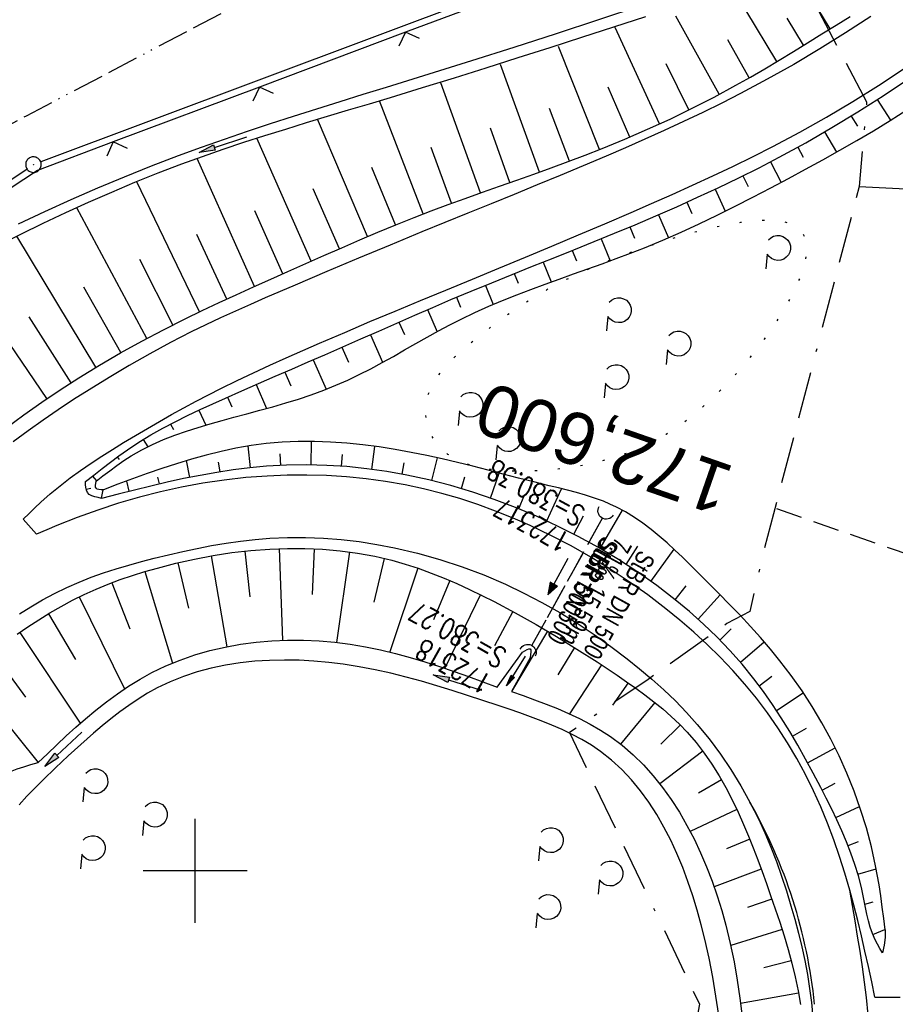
# Model space of a CAD drawing. Extents: x 508935 to 509681, y 453001 to 454023.
# Tile 24 of 36: x 509283 to 509367, y 453587 to 453682. Entities that reach past the tile are written whole.
import ezdxf
from ezdxf.enums import TextEntityAlignment as Align

# ---------------------------------------------------------------- set-up
doc = ezdxf.new("R2010")
doc.units = 0
doc.header["$LTSCALE"] = 10
doc.header["$MEASUREMENT"] = 0
for name, pattern in [('ACAD_ISO13W100', [36, 12, -3, 12, -3, 0, -3, 0, -3]), ('ACAD_ISO16W100', [73, 15, -6.5, 15, -6.5, 15, -7, 1, -7]), ('AUSGEZOGEN', [0]), ('LT00', [0]), ('LT07', [0.22, 0.02, -0.2]), ('LT12', [0.4, 0.3, -0.1]), ('LT17', [0.15, 0.1, -0.05]), ('STRICHLINIE2', [0.375, 0.25, -0.125])]:
    doc.linetypes.add(name, pattern=pattern)
doc.layers.get('0').update_dxf_attribs({"linetype": 'LT00'})
for name, color, linetype in [('--EK_FBR', 1, 'LT00'), ('--EK_Halt-Pfeil', 4, 'LT00'), ('--EK_Haltung', 7, 'STRICHLINIE2'), ('--EK_Haltung-Text', 140, 'LT00'), ('--EK_Schacht-Text', 5, 'LT00'), ('--EK_ST-93-1', 30, 'LT17'), ('--EL_DFK_AB_L', 21, 'LT00'), ('--EL_DFK_AB_P', 7, 'LT00'), ('--EL_Halt-Pfeil', 4, 'LT00'), ('--EL_Haltung', 182, 'STRICHLINIE2'), ('--EL_Haltung-Text', 182, 'LT00'), ('BAB-KABEL', 220, 'ACAD_ISO16W100'), ('DFK_AB_L', 21, 'LT00'), ('DFK_AB_P', 7, 'LT00'), ('DL', 182, 'LT12'), ('DL_PFEIL', 201, 'LT00'), ('DL_TEXT', 182, 'LT00'), ('GASLTG', 250, 'ACAD_ISO13W100'), ('GEHOELZ_SYMB', 252, 'Continuous'), ('PFEIL', 140, 'AUSGEZOGEN'), ('V118_AFBR_BAB', 250, 'LT00'), ('V118_BOESCH', 250, 'LT00'), ('V118_BOSCHUNG', 250, 'LT00'), ('V118_GEHOELZ', 250, 'LT07'), ('V118_GRABEN', 250, 'LT00'), ('V118_LD_MARK', 250, 'LT00'), ('V118_RASTER', 250, 'LT00'), ('V118_UK_DURCH', 182, 'LT00'), ('V118_ZAUN', 40, 'LT00')]:
    doc.layers.add(name, color=color, linetype=linetype)
doc.styles.add('Beschrift', font='ARIAL.TTF')
doc.styles.add('Haltungsbeschriftung', font='ARIAL.TTF', dxfattribs={"width": 0.75})
doc.styles.add('schachtbeschriftung', font='romans.shx', dxfattribs={"width": 0.75, "height": 2})

# ---------------------------------------------------------------- blocks, each defined once
blk = doc.blocks.new('SYMB0003')
at = {"color": 0, "linetype": 'ByBlock'}
for p, q in [((-0.015712, 0), (0.010166, 0.012015)), ((0, -0.021257), (-0.015712, 0)), ((0.010166, 0.012015), (0, -0.021257))]:
    blk.add_line(p, q, dxfattribs=at)
for points in [[(-0.031395, 0.499013), (-0.093691, 0.491144), (-0.154509, 0.475528), (-0.21289, 0.452414), (-0.267913, 0.422164), (-0.318712, 0.385257), (-0.364484, 0.342274), (-0.404509, 0.293893), (-0.438154, 0.240877), (-0.464888, 0.184062), (-0.484292, 0.124345), (-0.496058, 0.062667), (-0.5, 0)], [(-0.5, 0), (-0.496058, -0.062667), (-0.484292, -0.124345), (-0.464888, -0.184062), (-0.438154, -0.240877), (-0.404509, -0.293893), (-0.364485, -0.342274), (-0.318712, -0.385257), (-0.267914, -0.422164), (-0.21289, -0.452414), (-0.154509, -0.475529), (-0.093691, -0.491144), (-0.031395, -0.499014), (0.031395, -0.499014)], [(0.5, 0), (0.496057, 0.062667), (0.484292, 0.124345), (0.464888, 0.184062), (0.438153, 0.240877), (0.404509, 0.293893), (0.364484, 0.342274), (0.318712, 0.385257), (0.267913, 0.422164), (0.21289, 0.452414), (0.154509, 0.475528), (0.093691, 0.491144), (0.031395, 0.499013), (-0.031395, 0.499013)], [(0.031395, -0.499014), (0.093691, -0.491144), (0.154509, -0.475529), (0.21289, -0.452414), (0.267914, -0.422164), (0.318712, -0.385257), (0.364485, -0.342274), (0.404509, -0.293893), (0.438154, -0.240877), (0.464889, -0.184062), (0.484292, -0.124345), (0.496058, -0.062667), (0.5, 0)]]:
    blk.add_lwpolyline(points, dxfattribs=at)
blk = doc.blocks.new('Pfreil3')
at = {"layer": 'PFEIL'}
blk.add_hatch(color=256, dxfattribs=at).paths.add_polyline_path([(-1.549, 0.273), (-1.549, -0.273), (0, 0)])
for p, q in [((-1.549, 0), (-4.831, 0)), ((-1.549, -0.273), (-1.549, 0.273)), ((-1.549, 0.273), (0, 0)), ((0, 0), (-1.549, -0.273))]:
    blk.add_line(p, q, dxfattribs=at)
blk = doc.blocks.new('GEHOELZ_SYMB')
at = {"layer": 'GEHOELZ_SYMB'}
blk.add_line((0, 0), (1.4, 0), dxfattribs=at)
blk.add_lwpolyline([(-1.388, 0.017), (-1.612, 0.221), (-1.778, 0.474), (-1.876, 0.761), (-1.898, 1.063), (-1.844, 1.361), (-1.718, 1.636), (-1.526, 1.87), (-1.282, 2.05), (-1, 2.162), (-0.7, 2.2), (-0.4, 2.162), (-0.118, 2.05), (0.126, 1.87), (0.318, 1.636), (0.444, 1.361), (0.498, 1.063), (0.476, 0.761), (0.378, 0.474), (0.212, 0.221), (-0.012, 0.017)], dxfattribs=at)
blk = doc.blocks.new('SYMB1107')
at = {"color": 0, "linetype": 'ByBlock'}
for points in [[(-0.2, 0), (-0.196157, 0.039018), (-0.184776, 0.076537), (-0.166294, 0.111114), (-0.141421, 0.141421), (-0.111114, 0.166294), (-0.076537, 0.184776), (-0.039018, 0.196157), (0, 0.2)], [(0, 0.2), (0.039018, 0.196157), (0.076537, 0.184776), (0.111114, 0.166294), (0.141421, 0.141421), (0.166294, 0.111114), (0.184776, 0.076537), (0.196157, 0.039018), (0.2, 0)]]:
    blk.add_lwpolyline(points, dxfattribs=at)
blk = doc.blocks.new('SYMB0024')
at = {"color": 0, "linetype": 'ByBlock'}
for p, q in [((-0.5, 0.5), (0, 0)), ((0, 0), (0.5, 0.5))]:
    blk.add_line(p, q, dxfattribs=at)
blk = doc.blocks.new('SYMB0070')
at = {"color": 0, "linetype": 'ByBlock'}
for p, q in [((-0.5, 0), (0.2, 0)), ((0.5, 0), (0.2, 0.1)), ((0.2, 0.1), (0.2, 0)), ((0.468, 0), (0.21, 0.086)), ((0.21, 0.086), (0.21, -0.086)), ((0.21, -0.086), (0.468, 0)), ((0.22, -0.072), (0.437, 0)), ((0.23, -0.058), (0.405, 0)), ((0.24, -0.045), (0.374, 0)), ((0.342, 0), (0.25, 0.031)), ((0.25, 0.031), (0.25, -0.031)), ((0.25, -0.031), (0.342, 0)), ((0.26, -0.017), (0.31, 0)), ((0.27, -0.003), (0.279, 0))]:
    blk.add_line(p, q, dxfattribs=at)
for points in [[(0.2, 0), (0.2, -0.1), (0.5, 0)], [(0.437, 0), (0.22, 0.072), (0.22, -0.072)], [(0.405, 0), (0.23, 0.058), (0.23, -0.058)], [(0.374, 0), (0.24, 0.045), (0.24, -0.045)], [(0.31, 0), (0.26, 0.017), (0.26, -0.017)], [(0.279, 0), (0.27, 0.003), (0.27, -0.003)]]:
    blk.add_lwpolyline(points, dxfattribs=at)

msp = doc.modelspace()

# ---------------------------------------------------------------- linework, layer by layer
at = {"layer": '--EK_FBR', "color": 2}
msp.add_line((509284.749, 453632.376), (509283.465, 453633.814), dxfattribs=at)
at = {"layer": '--EK_FBR'}
msp.add_line((509365.373, 453587.849), (509367.782, 453587.853), dxfattribs=at)
at = {"layer": '--EK_FBR', "color": 2}
for points in [[(509364.972, 453682.17), (509362.534, 453680.576), (509360.062, 453679.036), (509357.556, 453677.551), (509355.018, 453676.122), (509352.449, 453674.751), (509350.633, 453673.825), (509348.804, 453672.926), (509346.963, 453672.05), (509345.112, 453671.195), (509343.253, 453670.358), (509341.386, 453669.537), (509339.514, 453668.73), (509337.309, 453667.795), (509335.099, 453666.872), (509332.886, 453665.959), (509330.669, 453665.052), (509328.452, 453664.15), (509326.234, 453663.248), (509324.017, 453662.345), (509321.801, 453661.438), (509318.752, 453660.177), (509315.707, 453658.905), (509312.665, 453657.623), (509309.626, 453656.334), (509308.184, 453655.719), (509306.744, 453655.1), (509305.307, 453654.473), (509303.875, 453653.835), (509302.45, 453653.184), (509301.033, 453652.516), (509299.626, 453651.828), (509297.618, 453650.798), (509295.632, 453649.724), (509293.668, 453648.609), (509291.725, 453647.456), (509289.803, 453646.268), (509288.312, 453645.315), (509286.834, 453644.341), (509285.373, 453643.343), (509283.931, 453642.319), (509282.51, 453641.267)], [(509283.465, 453633.814), (509284.022, 453634.366), (509284.583, 453634.914), (509285.153, 453635.451), (509286.069, 453636.262), (509287.015, 453637.039), (509287.987, 453637.785), (509288.981, 453638.504), (509289.993, 453639.199), (509291.021, 453639.874), (509292.06, 453640.533), (509293.107, 453641.178), (509295.412, 453642.552), (509297.739, 453643.878), (509300.09, 453645.154), (509302.468, 453646.378), (509304.029, 453647.146), (509305.599, 453647.895), (509307.179, 453648.627), (509308.766, 453649.344), (509310.358, 453650.048), (509311.955, 453650.744), (509314.38, 453651.785), (509316.81, 453652.814), (509319.244, 453653.832), (509321.68, 453654.844), (509324.118, 453655.853), (509326.666, 453656.906), (509329.214, 453657.961), (509331.761, 453659.018), (509334.305, 453660.081), (509336.848, 453661.15), (509339.386, 453662.228), (509341.921, 453663.316), (509343.893, 453664.173), (509345.861, 453665.041), (509347.821, 453665.924), (509349.774, 453666.824), (509351.716, 453667.746), (509353.646, 453668.692), (509355.562, 453669.667), (509358.15, 453671.047), (509360.707, 453672.484), (509363.23, 453673.98), (509365.719, 453675.532), (509368.172, 453677.14)], [(509362.944, 453598.149), (509362.47, 453599.775), (509361.959, 453601.39), (509361.408, 453602.991), (509360.812, 453604.576), (509360.168, 453606.143), (509359.472, 453607.687), (509358.696, 453609.254), (509357.862, 453610.792), (509356.971, 453612.298), (509356.024, 453613.77), (509355.023, 453615.205), (509353.968, 453616.601), (509352.862, 453617.954), (509351.701, 453619.268), (509350.493, 453620.537), (509349.241, 453621.764), (509347.949, 453622.95), (509346.621, 453624.096), (509345.26, 453625.204), (509343.521, 453626.534), (509341.738, 453627.804), (509339.914, 453629.013), (509338.049, 453630.159), (509336.146, 453631.24), (509334.205, 453632.253), (509332.23, 453633.198), (509330.567, 453633.927), (509328.883, 453634.604), (509327.178, 453635.228), (509325.455, 453635.795), (509323.714, 453636.302), (509321.957, 453636.748), (509320.185, 453637.129), (509318.314, 453637.457), (509316.431, 453637.713), (509314.539, 453637.898), (509312.64, 453638.015), (509310.738, 453638.065), (509308.834, 453638.049), (509306.933, 453637.97), (509304.858, 453637.812), (509302.792, 453637.581), (509300.735, 453637.278), (509298.691, 453636.904), (509296.662, 453636.459), (509294.649, 453635.945), (509292.631, 453635.356), (509290.633, 453634.7), (509288.657, 453633.983), (509286.704, 453633.207), (509285.725, 453632.795), (509284.749, 453632.376)], [(509283.093, 453624.71), (509284.204, 453625.398), (509285.333, 453626.054), (509286.479, 453626.672), (509287.645, 453627.248), (509288.832, 453627.777), (509290.004, 453628.243), (509291.194, 453628.665), (509292.398, 453629.052), (509293.614, 453629.408), (509294.838, 453629.741), (509296.068, 453630.056), (509297.442, 453630.392), (509298.819, 453630.71), (509300.2, 453631.005), (509301.585, 453631.273), (509302.974, 453631.51), (509304.367, 453631.71), (509305.764, 453631.869), (509307.166, 453631.984), (509308.884, 453632.058), (509310.606, 453632.06), (509312.33, 453631.993), (509314.051, 453631.858), (509315.766, 453631.658), (509317.474, 453631.395), (509319.171, 453631.071), (509321.364, 453630.56), (509323.53, 453629.951), (509325.666, 453629.248), (509327.768, 453628.452), (509329.833, 453627.565), (509331.605, 453626.719), (509333.345, 453625.808), (509335.052, 453624.837), (509336.726, 453623.806), (509338.366, 453622.721), (509339.971, 453621.582), (509341.539, 453620.394), (509342.743, 453619.428), (509343.919, 453618.431), (509345.065, 453617.401), (509346.176, 453616.335), (509347.248, 453615.23), (509348.276, 453614.085), (509349.423, 453612.688), (509350.505, 453611.237), (509351.52, 453609.737), (509352.468, 453608.193), (509353.349, 453606.611)]]:
    msp.add_lwpolyline(points, dxfattribs=at)
at = {"layer": '--EK_FBR'}
for points in [[(509353.349, 453606.611), (509354.161, 453604.994), (509354.778, 453603.642), (509355.352, 453602.272), (509355.887, 453600.887), (509356.385, 453599.487), (509356.851, 453598.075), (509357.288, 453596.652), (509357.665, 453595.341), (509358.016, 453594.023), (509358.339, 453592.698), (509358.628, 453591.366), (509358.88, 453590.029), (509359.092, 453588.687), (509359.259, 453587.339), (509359.385, 453585.904)], [(509365.373, 453587.849), (509365.056, 453589.328), (509364.735, 453590.805), (509364.407, 453592.281), (509364.068, 453593.755), (509363.713, 453595.224), (509363.34, 453596.689), (509362.944, 453598.149)]]:
    msp.add_lwpolyline(points, dxfattribs=at)
at = {"layer": '--EK_Haltung'}
msp.add_line((509339.167, 453633.962), (509332.35, 453621.635), dxfattribs=at)
at = {"layer": '--EK_ST-93-1', "ltscale": 2.5}
msp.add_line((509393.726, 453621.653), (509355.938, 453634.801), dxfattribs=at)
at = {"layer": '--EL_DFK_AB_L'}
for p, q in [((509354.978, 453694.366), (509285.153, 453668.173)), ((509283.83, 453667.488), (509261.11, 453652.031))]:
    msp.add_line(p, q, dxfattribs=at)
at = {"layer": '--EL_Haltung'}
msp.add_line((509339.167, 453633.962), (509332.35, 453621.635), dxfattribs=at)
at = {"layer": 'BAB-KABEL', "ltscale": 0.03, "flags": 128}
for points in [[(509470.498, 453944.783), (509458.213, 453903.635), (509438.346, 453830.974), (509425.006, 453786.032), (509416.388, 453764.895), (509399.934, 453736.191), (509391.242, 453726.852), (509356.85, 453688.506), (509364.571, 453673.951), (509363.843, 453665.801), (509354.502, 453630.094), (509353.324, 453624.95), (509351.14, 453623.785), (509343.564, 453618.4), (509335.99, 453613.306), (509348.501, 453587.189), (509341.218, 453550.179), (509337.425, 453531.646), (509314.683, 453503.08), (509303.742, 453489.799), (509300.964, 453447.524), (509302.847, 453431.611), (509291.049, 453400.172), (509282.588, 453378.578), (509275.729, 453361.066), (509266.257, 453337.014), (509263.488, 453328.718), (509250.644, 453294.879), (509245.885, 453283.23), (509235.169, 453259.782), (509212.847, 453210.093), (509199.317, 453179.062), (509194.545, 453166.613), (509176.335, 453125.194), (509165.056, 453100.23), (509153.731, 453075.477)], [(509363.843, 453665.801), (509385.834, 453664.744), (509392.296, 453662.593), (509390.774, 453658.054)]]:
    msp.add_lwpolyline(points, dxfattribs=at)
at = {"layer": 'DFK_AB_L'}
for p, q in [((509354.978, 453694.366), (509285.153, 453668.173)), ((509283.83, 453667.488), (509261.11, 453652.031))]:
    msp.add_line(p, q, dxfattribs=at)
at = {"layer": 'DL'}
msp.add_line((509339.167, 453633.962), (509332.35, 453621.635), dxfattribs=at)
at = {"layer": 'GASLTG', "ltscale": 0.025, "flags": 128}
msp.add_lwpolyline([(509459.381, 453949.112), (509450.196, 453919.851), (509421.354, 453829.736), (509387.428, 453752.089), (509387.146, 453749.694), (509386.64, 453747.986), (509386.112, 453746.637), (509385.69, 453745.92), (509384.192, 453743.857), (509374.905, 453735.128), (509347.994, 453710.57), (509336.988, 453701.015), (509323.699, 453693.585), (509283.734, 453672.575), (509252.459, 453655.66), (509248.049, 453653.587), (509245.293, 453652.332), (509242.734, 453646.853), (509241.025, 453642.694), (509234.184, 453624.446), (509228.881, 453610.741), (509200.148, 453529.409), (509193.921, 453514.6), (509160.389, 453424.952), (509155.129, 453408.751), (509155.364, 453404.525), (509170.116, 453341.463), (509176.159, 453307.482), (509192.318, 453255.421), (509195.121, 453180.839), (509226.667, 453135.573), (509237.824, 453121.89), (509240.237, 453119.271), (509241.217, 453115.745), (509239.948, 453112.701), (509210.115, 453054.132), (509209.855, 453053.623)], dxfattribs=at)
at = {"layer": 'V118_AFBR_BAB', "color": 2}
msp.add_line((509284.749, 453632.376), (509283.465, 453633.814), dxfattribs=at)
at = {"layer": 'V118_AFBR_BAB'}
msp.add_line((509365.373, 453587.849), (509367.782, 453587.853), dxfattribs=at)
at = {"layer": 'V118_AFBR_BAB', "color": 0}
for points in [[(509364.972, 453682.17), (509362.534, 453680.576), (509360.062, 453679.036), (509357.556, 453677.551), (509355.018, 453676.122), (509352.449, 453674.751), (509350.633, 453673.825), (509348.804, 453672.926), (509346.963, 453672.05), (509345.112, 453671.195), (509343.253, 453670.358), (509341.386, 453669.537), (509339.514, 453668.73), (509337.309, 453667.795), (509335.099, 453666.872), (509332.886, 453665.959), (509330.669, 453665.052), (509328.452, 453664.15), (509326.234, 453663.248), (509324.017, 453662.345), (509321.801, 453661.438), (509318.752, 453660.177), (509315.707, 453658.905), (509312.665, 453657.623), (509309.626, 453656.334), (509308.184, 453655.719), (509306.744, 453655.1), (509305.307, 453654.473), (509303.875, 453653.835), (509302.45, 453653.184), (509301.033, 453652.516), (509299.626, 453651.828), (509297.618, 453650.798), (509295.632, 453649.724), (509293.668, 453648.609), (509291.725, 453647.456), (509289.803, 453646.268), (509288.312, 453645.315), (509286.834, 453644.341), (509285.373, 453643.343), (509283.931, 453642.319), (509282.51, 453641.267)], [(509283.465, 453633.814), (509284.022, 453634.366), (509284.583, 453634.914), (509285.153, 453635.451), (509286.069, 453636.262), (509287.015, 453637.039), (509287.987, 453637.785), (509288.981, 453638.504), (509289.993, 453639.199), (509291.021, 453639.874), (509292.06, 453640.533), (509293.107, 453641.178), (509295.412, 453642.552), (509297.739, 453643.878), (509300.09, 453645.154), (509302.468, 453646.378), (509304.029, 453647.146), (509305.599, 453647.895), (509307.179, 453648.627), (509308.766, 453649.344), (509310.358, 453650.048), (509311.955, 453650.744), (509314.38, 453651.785), (509316.81, 453652.814), (509319.244, 453653.832), (509321.68, 453654.844), (509324.118, 453655.853), (509326.666, 453656.906), (509329.214, 453657.961), (509331.761, 453659.018), (509334.305, 453660.081), (509336.848, 453661.15), (509339.386, 453662.228), (509341.921, 453663.316), (509343.893, 453664.173), (509345.861, 453665.041), (509347.821, 453665.924), (509349.774, 453666.824), (509351.716, 453667.746), (509353.646, 453668.692), (509355.562, 453669.667), (509358.15, 453671.047), (509360.707, 453672.484), (509363.23, 453673.98), (509365.719, 453675.532), (509368.172, 453677.14)], [(509362.944, 453598.149), (509362.47, 453599.775), (509361.959, 453601.39), (509361.408, 453602.991), (509360.812, 453604.576), (509360.168, 453606.143), (509359.472, 453607.687), (509358.696, 453609.254), (509357.862, 453610.792), (509356.971, 453612.298), (509356.024, 453613.77), (509355.023, 453615.205), (509353.968, 453616.601), (509352.862, 453617.954), (509351.701, 453619.268), (509350.493, 453620.537), (509349.241, 453621.764), (509347.949, 453622.95), (509346.621, 453624.096), (509345.26, 453625.204), (509343.521, 453626.534), (509341.738, 453627.804), (509339.914, 453629.013), (509338.049, 453630.159), (509336.146, 453631.24), (509334.205, 453632.253), (509332.23, 453633.198), (509330.567, 453633.927), (509328.883, 453634.604), (509327.178, 453635.228), (509325.455, 453635.795), (509323.714, 453636.302), (509321.957, 453636.748), (509320.185, 453637.129), (509318.314, 453637.457), (509316.431, 453637.713), (509314.539, 453637.898), (509312.64, 453638.015), (509310.738, 453638.065), (509308.834, 453638.049), (509306.933, 453637.97), (509304.858, 453637.812), (509302.792, 453637.581), (509300.735, 453637.278), (509298.691, 453636.904), (509296.662, 453636.459), (509294.649, 453635.945), (509292.631, 453635.356), (509290.633, 453634.7), (509288.657, 453633.983), (509286.704, 453633.207), (509285.725, 453632.795), (509284.749, 453632.376)], [(509283.093, 453624.71), (509284.204, 453625.398), (509285.333, 453626.054), (509286.479, 453626.672), (509287.645, 453627.248), (509288.832, 453627.777), (509290.004, 453628.243), (509291.194, 453628.665), (509292.398, 453629.052), (509293.614, 453629.408), (509294.838, 453629.741), (509296.068, 453630.056), (509297.442, 453630.392), (509298.819, 453630.71), (509300.2, 453631.005), (509301.585, 453631.273), (509302.974, 453631.51), (509304.367, 453631.71), (509305.764, 453631.869), (509307.166, 453631.984), (509308.884, 453632.058), (509310.606, 453632.06), (509312.33, 453631.993), (509314.051, 453631.858), (509315.766, 453631.658), (509317.474, 453631.395), (509319.171, 453631.071), (509321.364, 453630.56), (509323.53, 453629.951), (509325.666, 453629.248), (509327.768, 453628.452), (509329.833, 453627.565), (509331.605, 453626.719), (509333.345, 453625.808), (509335.052, 453624.837), (509336.726, 453623.806), (509338.366, 453622.721), (509339.971, 453621.582), (509341.539, 453620.394), (509342.743, 453619.428), (509343.919, 453618.431), (509345.065, 453617.401), (509346.176, 453616.335), (509347.248, 453615.23), (509348.276, 453614.085), (509349.423, 453612.688), (509350.505, 453611.237), (509351.52, 453609.737), (509352.468, 453608.193), (509353.349, 453606.611)]]:
    msp.add_lwpolyline(points, dxfattribs=at)
at = {"layer": 'V118_AFBR_BAB'}
for points in [[(509353.349, 453606.611), (509354.161, 453604.994), (509354.778, 453603.642), (509355.352, 453602.272), (509355.887, 453600.887), (509356.385, 453599.487), (509356.851, 453598.075), (509357.288, 453596.652), (509357.665, 453595.341), (509358.016, 453594.023), (509358.339, 453592.698), (509358.628, 453591.366), (509358.88, 453590.029), (509359.092, 453588.687), (509359.259, 453587.339), (509359.385, 453585.904)], [(509365.373, 453587.849), (509365.056, 453589.328), (509364.735, 453590.805), (509364.407, 453592.281), (509364.068, 453593.755), (509363.713, 453595.224), (509363.34, 453596.689), (509362.944, 453598.149)]]:
    msp.add_lwpolyline(points, dxfattribs=at)
at = {"layer": 'V118_BOESCH'}
for points in [[(509281.798, 453642.577), (509283.508, 453643.847), (509285.249, 453645.076), (509287.017, 453646.265), (509288.811, 453647.416), (509290.806, 453648.635), (509292.827, 453649.811), (509294.872, 453650.943), (509296.939, 453652.035), (509299.026, 453653.086), (509300.659, 453653.876), (509302.3, 453654.647), (509303.949, 453655.403), (509305.603, 453656.148), (509307.26, 453656.888), (509308.918, 453657.625), (509310.641, 453658.392), (509312.365, 453659.158), (509314.09, 453659.919), (509315.82, 453660.67), (509317.554, 453661.408), (509319.296, 453662.129), (509321.045, 453662.829), (509322.679, 453663.458), (509324.319, 453664.07), (509325.965, 453664.668), (509327.615, 453665.257), (509329.267, 453665.84), (509330.919, 453666.423), (509332.57, 453667.008), (509334.22, 453667.601), (509335.865, 453668.205), (509337.504, 453668.824), (509339.137, 453669.463), (509341.332, 453670.364), (509343.51, 453671.309), (509345.667, 453672.298), (509347.802, 453673.332), (509349.912, 453674.412), (509351.995, 453675.538), (509353.391, 453676.327), (509354.776, 453677.134), (509356.153, 453677.956), (509357.524, 453678.789), (509358.892, 453679.63), (509360.259, 453680.475), (509361.627, 453681.32), (509362.999, 453682.163)], [(509289.463, 453637.43), (509290.253, 453638.065), (509291.047, 453638.695), (509291.847, 453639.314), (509292.658, 453639.917), (509293.483, 453640.5), (509294.594, 453641.229), (509295.732, 453641.918), (509296.892, 453642.571), (509298.072, 453643.193), (509299.267, 453643.789), (509300.473, 453644.364), (509301.688, 453644.923), (509302.908, 453645.47), (509304.501, 453646.174), (509306.095, 453646.869), (509307.689, 453647.559), (509309.284, 453648.246), (509310.877, 453648.934), (509312.469, 453649.626), (509314.199, 453650.384), (509315.927, 453651.147), (509317.655, 453651.912), (509319.385, 453652.676), (509321.116, 453653.435), (509322.85, 453654.186), (509324.589, 453654.928), (509326.549, 453655.747), (509328.514, 453656.553), (509330.483, 453657.349), (509332.454, 453658.14), (509334.427, 453658.928), (509336.398, 453659.718), (509338.368, 453660.514), (509340.335, 453661.318), (509342.296, 453662.134), (509344.309, 453662.991), (509346.315, 453663.868), (509348.31, 453664.767), (509350.294, 453665.69), (509352.265, 453666.639), (509354.222, 453667.617), (509356.163, 453668.627), (509358.714, 453670.019), (509361.233, 453671.47), (509363.718, 453672.977), (509366.17, 453674.538), (509368.586, 453676.154)], [(509290.473, 453637.466), (509291.133, 453637.978), (509291.796, 453638.483), (509292.467, 453638.975), (509293.148, 453639.448), (509293.844, 453639.895), (509294.855, 453640.474), (509295.898, 453640.997), (509296.967, 453641.468), (509298.06, 453641.896), (509299.172, 453642.287), (509300.299, 453642.647), (509301.437, 453642.984), (509302.581, 453643.304), (509303.727, 453643.614), (509304.982, 453643.95), (509306.233, 453644.287), (509307.478, 453644.633), (509308.714, 453644.993), (509309.941, 453645.373), (509311.156, 453645.779), (509312.357, 453646.217), (509313.542, 453646.694), (509314.668, 453647.193), (509315.78, 453647.728), (509316.881, 453648.291), (509317.972, 453648.876), (509319.058, 453649.477), (509320.141, 453650.088), (509321.222, 453650.702), (509322.306, 453651.313), (509323.393, 453651.915), (509324.488, 453652.501), (509325.593, 453653.065), (509326.904, 453653.693), (509328.23, 453654.287), (509329.569, 453654.851), (509330.918, 453655.391), (509332.277, 453655.911), (509333.642, 453656.415), (509335.011, 453656.91), (509336.383, 453657.398), (509337.756, 453657.886), (509339.127, 453658.377), (509340.494, 453658.877), (509341.855, 453659.391), (509343.209, 453659.922), (509344.981, 453660.657), (509346.738, 453661.427), (509348.481, 453662.229), (509350.211, 453663.059), (509351.931, 453663.913), (509353.642, 453664.787), (509355.346, 453665.676), (509357.044, 453666.578), (509358.701, 453667.469), (509360.351, 453668.371), (509361.992, 453669.287), (509363.623, 453670.221), (509365.239, 453671.177), (509366.84, 453672.157), (509368.421, 453673.165)], [(509366.337, 453594.339), (509366.211, 453595.422), (509366.078, 453596.505), (509365.933, 453597.586), (509365.77, 453598.664), (509365.435, 453600.498), (509365.028, 453602.32), (509364.548, 453604.124), (509363.996, 453605.909), (509363.372, 453607.671), (509362.675, 453609.407), (509361.935, 453611.053), (509361.131, 453612.668), (509360.264, 453614.251), (509359.338, 453615.799), (509358.356, 453617.31), (509357.32, 453618.78), (509356.232, 453620.208), (509355.315, 453621.333), (509354.37, 453622.434), (509353.399, 453623.512), (509352.408, 453624.574), (509351.398, 453625.624), (509350.373, 453626.664), (509349.338, 453627.7), (509348.295, 453628.736), (509347.577, 453629.447), (509346.854, 453630.153), (509346.123, 453630.851), (509345.38, 453631.533), (509344.623, 453632.193), (509343.848, 453632.827), (509343.053, 453633.429), (509342.234, 453633.992), (509341.387, 453634.511), (509340.511, 453634.981), (509339.888, 453635.273), (509339.252, 453635.54), (509338.405, 453635.852), (509337.546, 453636.128), (509336.678, 453636.377), (509335.803, 453636.605), (509334.925, 453636.822), (509334.046, 453637.036), (509332.572, 453637.402), (509331.101, 453637.776), (509329.633, 453638.154), (509328.166, 453638.531), (509326.696, 453638.902), (509325.224, 453639.263), (509323.746, 453639.609), (509322.262, 453639.935), (509320.768, 453640.237), (509319.231, 453640.516), (509317.684, 453640.76), (509316.132, 453640.965), (509314.576, 453641.126), (509313.019, 453641.237), (509311.463, 453641.294), (509309.911, 453641.293), (509308.365, 453641.228), (509306.828, 453641.095), (509305.372, 453640.902), (509303.926, 453640.649), (509302.488, 453640.341), (509301.057, 453639.985), (509299.633, 453639.587), (509298.214, 453639.153), (509296.8, 453638.689), (509295.39, 453638.2), (509293.982, 453637.693), (509292.577, 453637.175), (509291.172, 453636.65)], [(509366.082, 453592.12), (509365.838, 453592.535), (509365.603, 453592.953), (509365.387, 453593.378), (509365.135, 453593.97), (509364.924, 453594.578), (509364.747, 453595.199), (509364.595, 453595.831), (509364.459, 453596.469), (509364.331, 453597.111), (509364.203, 453597.754), (509364.065, 453598.393), (509363.78, 453599.517), (509363.445, 453600.623), (509363.064, 453601.713), (509362.645, 453602.788), (509362.192, 453603.851), (509361.711, 453604.904), (509361.208, 453605.948), (509360.687, 453606.984), (509360.155, 453608.016), (509359.436, 453609.382), (509358.702, 453610.739), (509357.949, 453612.083), (509357.171, 453613.411), (509356.365, 453614.718), (509355.525, 453616.001), (509354.647, 453617.257), (509353.726, 453618.482), (509352.596, 453619.865), (509351.407, 453621.201), (509350.164, 453622.489), (509348.87, 453623.731), (509347.531, 453624.926), (509346.151, 453626.073), (509344.385, 453627.433), (509342.568, 453628.722), (509340.702, 453629.938), (509338.791, 453631.083), (509336.84, 453632.156), (509334.851, 453633.16), (509332.829, 453634.093), (509330.812, 453634.942), (509328.767, 453635.721), (509326.697, 453636.425), (509324.601, 453637.053), (509322.483, 453637.601), (509320.343, 453638.065), (509318.436, 453638.403), (509316.517, 453638.671), (509314.59, 453638.869), (509312.658, 453638.993), (509310.724, 453639.042), (509308.793, 453639.015), (509306.868, 453638.91), (509305.262, 453638.761), (509303.662, 453638.562), (509302.068, 453638.318), (509300.478, 453638.034), (509298.893, 453637.717), (509297.311, 453637.372), (509295.732, 453637.004), (509294.155, 453636.619), (509292.579, 453636.223), (509291.004, 453635.822)], [(509291.004, 453635.822), (509290.668, 453635.887), (509290.347, 453635.964), (509290.058, 453636.067), (509289.816, 453636.206), (509289.637, 453636.396), (509289.54, 453636.612), (509289.488, 453636.864), (509289.468, 453637.141), (509289.463, 453637.43)], [(509291.172, 453636.65), (509290.953, 453636.649), (509290.751, 453636.662), (509290.583, 453636.703), (509290.467, 453636.786), (509290.415, 453636.912), (509290.409, 453637.076), (509290.433, 453637.265), (509290.473, 453637.466)], [(509282.883, 453622.756), (509283.923, 453623.457), (509284.975, 453624.139), (509286.039, 453624.797), (509287.119, 453625.426), (509288.216, 453626.021), (509289.332, 453626.578), (509290.468, 453627.092), (509291.623, 453627.565), (509292.794, 453628.002), (509293.979, 453628.404), (509295.175, 453628.776), (509296.379, 453629.12), (509298.15, 453629.578), (509299.934, 453629.979), (509301.728, 453630.321), (509303.534, 453630.6), (509305.349, 453630.81), (509307.173, 453630.949), (509308.865, 453631.01), (509310.559, 453631.004), (509312.252, 453630.928), (509313.938, 453630.779), (509315.614, 453630.554), (509317.275, 453630.25), (509318.917, 453629.865), (509320.193, 453629.503), (509321.455, 453629.094), (509322.702, 453628.642), (509323.937, 453628.151), (509325.159, 453627.626), (509326.368, 453627.071), (509327.566, 453626.492), (509328.753, 453625.893), (509330.783, 453624.817), (509332.784, 453623.697), (509334.76, 453622.533), (509336.714, 453621.33), (509338.649, 453620.087), (509340.569, 453618.809), (509341.472, 453618.191), (509342.368, 453617.562), (509343.252, 453616.917), (509344.119, 453616.253), (509344.964, 453615.566), (509345.782, 453614.852), (509346.569, 453614.107), (509347.319, 453613.328), (509348.164, 453612.348), (509348.953, 453611.32), (509349.691, 453610.249), (509350.382, 453609.141), (509351.028, 453608.003), (509351.634, 453606.84), (509352.203, 453605.659), (509352.739, 453604.465), (509353.214, 453603.341), (509353.667, 453602.211), (509354.101, 453601.077), (509354.521, 453599.937), (509354.93, 453598.793), (509355.332, 453597.645), (509355.777, 453596.354), (509356.21, 453595.058), (509356.626, 453593.756), (509357.018, 453592.447), (509357.377, 453591.131), (509357.698, 453589.808), (509357.973, 453588.476), (509358.196, 453587.137)], [(509366.337, 453594.339), (509366.353, 453593.59), (509366.267, 453592.846), (509366.082, 453592.12)]]:
    msp.add_lwpolyline(points, dxfattribs=at)
at = {"layer": 'V118_BOSCHUNG'}
for p, q in [((509361.072, 453680.978), (509358.936, 453684.501)), ((509350.4, 453674.683), (509346.225, 453682.182)), ((509355.924, 453677.818), (509352.949, 453682.763)), ((509358.513, 453679.396), (509356.937, 453682.007)), ((509344.66, 453671.83), (509340.385, 453681.102)), ((509338.888, 453669.364), (509334.936, 453679.28)), ((509353.28, 453676.264), (509351.209, 453679.908)), ((509333.103, 453667.198), (509329.374, 453677.525)), ((509347.48, 453673.173), (509345.298, 453677.619)), ((509327.435, 453665.192), (509323.637, 453675.791)), ((509341.79, 453670.559), (509339.726, 453675.368)), ((509321.934, 453663.174), (509317.738, 453674.05)), ((509335.981, 453668.248), (509334.081, 453673.324)), ((509365.591, 453674.164), (509366.874, 453672.178)), ((509363.08, 453672.583), (509363.68, 453671.595)), ((509316.569, 453660.991), (509311.765, 453672.277)), ((509330.251, 453666.187), (509328.389, 453671.422)), ((509360.528, 453671.057), (509361.658, 453669.099)), ((509311.156, 453658.622), (509305.916, 453670.453)), ((509324.659, 453664.194), (509322.683, 453669.559)), ((509357.941, 453669.59), (509358.475, 453668.613)), ((509305.711, 453656.197), (509300.178, 453668.494)), ((509319.253, 453662.112), (509316.997, 453667.639)), ((509355.32, 453668.184), (509356.345, 453666.205)), ((509352.669, 453666.838), (509353.168, 453665.819)), ((509300.427, 453653.765), (509294.4, 453666.269)), ((509313.876, 453659.825), (509311.346, 453665.599)), ((509349.99, 453665.546), (509350.969, 453663.432)), ((509347.277, 453664.298), (509347.766, 453663.211)), ((509295.342, 453651.196), (509288.608, 453663.768)), ((509308.427, 453657.407), (509305.735, 453663.453)), ((509344.544, 453663.093), (509345.508, 453660.883)), ((509290.457, 453648.426), (509282.838, 453661.021)), ((509303.037, 453654.986), (509300.169, 453661.204)), ((509341.795, 453661.924), (509342.26, 453660.827)), ((509339.034, 453660.785), (509339.905, 453658.661)), ((509336.259, 453659.662), (509336.667, 453658.653)), ((509297.853, 453652.5), (509294.682, 453658.777)), ((509333.474, 453658.547), (509334.246, 453656.635)), ((509285.747, 453645.417), (509277.105, 453658.106)), ((509330.689, 453657.432), (509331.061, 453656.511)), ((509327.903, 453656.303), (509328.656, 453654.47)), ((509292.866, 453649.832), (509289.298, 453656.13)), ((509325.126, 453655.154), (509325.527, 453654.192)), ((509322.355, 453653.973), (509323.269, 453651.847)), ((509288.066, 453646.944), (509284.027, 453653.263)), ((509319.598, 453652.77), (509320.121, 453651.572)), ((509316.848, 453651.555), (509318.022, 453648.903)), ((509314.103, 453650.343), (509314.729, 453648.931)), ((509311.362, 453649.144), (509312.599, 453646.311)), ((509308.607, 453647.955), (509309.184, 453646.635)), ((509305.855, 453646.765), (509306.863, 453644.461)), ((509303.096, 453645.554), (509303.521, 453644.613)), ((509300.353, 453644.307), (509301.035, 453642.868)), ((509297.642, 453642.97), (509297.914, 453642.456)), ((509295.012, 453641.488), (509295.45, 453640.781)), ((509311.157, 453639.038), (509311.187, 453641.298)), ((509305.309, 453638.766), (509305.089, 453640.856)), ((509316.999, 453638.61), (509317.29, 453640.817)), ((509292.509, 453639.808), (509292.701, 453639.541)), ((509299.477, 453637.838), (509299.165, 453639.448)), ((509302.391, 453638.371), (509302.243, 453639.309)), ((509308.233, 453638.992), (509308.179, 453640.102)), ((509314.082, 453638.908), (509314.166, 453640.03)), ((509319.897, 453638.15), (509320.103, 453639.237)), ((509322.772, 453637.53), (509323.3, 453639.709)), ((509290.125, 453637.962), (509290.504, 453637.49)), ((509293.668, 453636.498), (509293.425, 453637.489)), ((509296.571, 453637.202), (509296.424, 453637.856)), ((509325.609, 453636.761), (509325.941, 453637.884)), ((509328.4, 453635.851), (509329.24, 453638.256)), ((509289.519, 453636.693), (509289.97, 453636.79)), ((509290.99, 453635.825), (509291.144, 453636.65)), ((509333.814, 453633.648), (509335.238, 453636.746)), ((509331.139, 453634.809), (509331.679, 453636.15)), ((509338.961, 453630.984), (509341.104, 453634.671)), ((509336.423, 453632.373), (509337.335, 453634.139)), ((509304.776, 453630.751), (509305.255, 453626.364)), ((509308.092, 453630.99), (509308.394, 453622.175)), ((509311.449, 453630.973), (509311.235, 453626.57)), ((509341.438, 453629.469), (509342.56, 453631.213)), ((509343.834, 453627.835), (509346.049, 453630.919)), ((509301.535, 453630.287), (509303.053, 453621.557)), ((509314.828, 453630.669), (509313.601, 453621.974)), ((509318.177, 453630.049), (509317.167, 453625.824)), ((509298.338, 453629.622), (509299.369, 453625.26)), ((509321.411, 453629.108), (509318.726, 453621.047)), ((509295.172, 453628.775), (509297.825, 453619.985)), ((509324.496, 453627.915), (509322.914, 453624.124)), ((509291.983, 453627.703), (509293.706, 453623.276)), ((509346.147, 453626.076), (509347.218, 453627.409)), ((509288.852, 453626.344), (509293.202, 453617.5)), ((509327.423, 453626.563), (509323.996, 453619.48)), ((509348.358, 453624.198), (509350.488, 453626.548)), ((509285.891, 453624.707), (509288.48, 453620.33)), ((509330.563, 453624.935), (509328.796, 453621.641)), ((509350.457, 453622.193), (509351.549, 453623.26)), ((509283.139, 453622.931), (509288.955, 453614.196)), ((509333.869, 453623.065), (509330.419, 453617.257)), ((509336.491, 453621.469), (509334.862, 453618.851)), ((509352.427, 453620.061), (509354.715, 453622.037)), ((509280.488, 453621.069), (509283.691, 453616.694)), ((509339.078, 453619.805), (509335.985, 453615.103)), ((509277.899, 453619.099), (509284.893, 453610.41)), ((509354.242, 453617.805), (509355.458, 453618.722)), ((509341.65, 453618.067), (509340.118, 453615.921)), ((509355.905, 453615.43), (509358.474, 453617.132)), ((509344.212, 453616.179), (509340.914, 453612.189)), ((509346.649, 453614.026), (509344.79, 453612.197)), ((509357.445, 453612.95), (509358.775, 453613.737)), ((509358.899, 453610.38), (509361.551, 453611.842)), ((509348.809, 453611.516), (509344.673, 453608.372)), ((509350.599, 453608.769), (509348.411, 453607.473)), ((509360.286, 453607.763), (509361.55, 453608.418)), ((509361.606, 453605.125), (509363.898, 453606.2)), ((509352.083, 453605.915), (509347.613, 453603.774)), ((509353.337, 453603.038), (509351.089, 453602.114)), ((509362.782, 453602.449), (509363.789, 453602.839)), ((509354.438, 453600.164), (509349.9, 453598.47)), ((509363.728, 453599.699), (509365.492, 453600.209)), ((509355.459, 453597.279), (509353.123, 453596.472)), ((509364.396, 453596.785), (509365.189, 453597.012)), ((509356.434, 453594.368), (509351.501, 453592.819)), ((509365.166, 453593.89), (509366.336, 453594.35)), ((509357.318, 453591.354), (509354.683, 453590.683)), ((509358.018, 453588.231), (509352.448, 453587.262))]:
    msp.add_line(p, q, dxfattribs=at)
at = {"layer": 'V118_GEHOELZ', "flags": 128}
msp.add_lwpolyline([(509322.755, 453641.781), (509323.174, 453641.128), (509323.682, 453640.561), (509324.271, 453640.074), (509324.931, 453639.663), (509325.653, 453639.321), (509326.43, 453639.044), (509327.25, 453638.826), (509328.107, 453638.663), (509328.991, 453638.549), (509329.893, 453638.479), (509330.804, 453638.448), (509331.715, 453638.45), (509332.618, 453638.481), (509333.503, 453638.535), (509334.68, 453638.64), (509335.812, 453638.78), (509336.906, 453638.954), (509337.968, 453639.163), (509339.002, 453639.407), (509340.016, 453639.687), (509340.91, 453639.968), (509341.795, 453640.284), (509342.674, 453640.639), (509343.549, 453641.04), (509344.425, 453641.492), (509345.303, 453642), (509346.188, 453642.571), (509347.082, 453643.21), (509347.94, 453643.882), (509348.804, 453644.614), (509349.667, 453645.398), (509350.524, 453646.228), (509351.37, 453647.097), (509352.198, 453647.999), (509353.004, 453648.926), (509353.78, 453649.872), (509354.523, 453650.829), (509355.225, 453651.792), (509355.881, 453652.754), (509356.486, 453653.707), (509357.034, 453654.645), (509357.519, 453655.561), (509357.936, 453656.449), (509358.279, 453657.301), (509358.541, 453658.111), (509358.718, 453658.872), (509358.804, 453659.577), (509358.794, 453660.219), (509358.68, 453660.792), (509358.459, 453661.289), (509358.123, 453661.703), (509357.699, 453662.013), (509357.177, 453662.248), (509356.565, 453662.413), (509355.872, 453662.511), (509355.106, 453662.549), (509354.274, 453662.53), (509353.386, 453662.46), (509352.449, 453662.342), (509351.473, 453662.181), (509350.464, 453661.983), (509349.432, 453661.752), (509348.385, 453661.492), (509347.331, 453661.208), (509346.279, 453660.905), (509345.236, 453660.588), (509344.211, 453660.26), (509343.212, 453659.928), (509341.859, 453659.457), (509340.569, 453658.981), (509339.336, 453658.498), (509338.154, 453658.005), (509337.016, 453657.498), (509335.918, 453656.975), (509334.852, 453656.432), (509333.813, 453655.866), (509332.795, 453655.275), (509331.793, 453654.654), (509330.799, 453654.001), (509329.808, 453653.312), (509328.815, 453652.586), (509327.812, 453651.818), (509326.795, 453651.005), (509326.184, 453650.5), (509325.576, 453649.977), (509324.984, 453649.436), (509324.418, 453648.875), (509323.889, 453648.294), (509323.409, 453647.692), (509322.989, 453647.068), (509322.64, 453646.422), (509322.374, 453645.751), (509322.201, 453645.056), (509322.133, 453644.336), (509322.153, 453643.81), (509322.229, 453643.281), (509322.357, 453642.759), (509322.533, 453642.256), (509322.755, 453641.781)], close=True, dxfattribs=at)
at = {"layer": 'V118_GRABEN'}
for p, q in [((509329.048, 453617.662), (509331.489, 453621.024)), ((509332.201, 453620.491), (509330.407, 453617.261))]:
    msp.add_line(p, q, dxfattribs=at)
for points in [[(509342.866, 453683.182), (509338.798, 453681.832), (509334.723, 453680.501), (509330.643, 453679.187), (509326.557, 453677.888), (509322.467, 453676.603), (509318.372, 453675.33), (509316.137, 453674.64), (509313.902, 453673.948), (509311.669, 453673.252), (509309.438, 453672.547), (509307.212, 453671.829), (509304.992, 453671.096), (509302.779, 453670.343), (509300.574, 453669.566), (509298.38, 453668.761), (509295.772, 453667.76), (509293.179, 453666.716), (509290.603, 453665.633), (509288.042, 453664.513), (509285.496, 453663.359), (509282.965, 453662.172)], [(509343.29, 453682.127), (509340.228, 453681.134), (509337.165, 453680.143), (509334.101, 453679.156), (509331.035, 453678.174), (509327.967, 453677.201), (509324.897, 453676.237), (509321.823, 453675.284), (509318.745, 453674.345), (509316.729, 453673.739), (509314.713, 453673.135), (509312.697, 453672.53), (509310.683, 453671.921), (509308.671, 453671.302), (509306.663, 453670.672), (509304.659, 453670.024), (509302.661, 453669.357), (509300.671, 453668.666), (509298.688, 453667.947), (509296.425, 453667.084), (509294.176, 453666.183), (509291.942, 453665.246), (509289.725, 453664.275), (509287.526, 453663.275), (509285.347, 453662.247), (509283.189, 453661.195), (509281.854, 453660.528)], [(509284.892, 453610.409), (509285.788, 453611.269), (509286.687, 453612.125), (509287.595, 453612.972), (509288.515, 453613.808), (509289.451, 453614.627), (509290.451, 453615.46), (509291.474, 453616.265), (509292.523, 453617.034), (509293.6, 453617.762), (509294.707, 453618.443), (509295.845, 453619.069), (509297.184, 453619.712), (509298.562, 453620.277), (509299.974, 453620.766), (509301.415, 453621.181), (509302.881, 453621.523), (509304.366, 453621.793), (509305.867, 453621.993), (509307.377, 453622.124), (509308.893, 453622.189), (509310.41, 453622.187), (509311.923, 453622.122), (509313.427, 453621.994), (509314.918, 453621.804), (509316.382, 453621.558), (509317.83, 453621.259), (509319.264, 453620.912), (509320.685, 453620.524), (509322.095, 453620.101), (509323.496, 453619.649), (509324.89, 453619.172), (509326.279, 453618.679), (509327.664, 453618.173), (509329.048, 453617.662)], [(509331.489, 453621.024), (509331.711, 453621.172), (509331.916, 453621.294), (509332.089, 453621.365), (509332.212, 453621.361), (509332.278, 453621.249), (509332.285, 453621.047), (509332.253, 453620.784), (509332.201, 453620.491)], [(509350.346, 453586.128), (509350.083, 453587.944), (509349.776, 453589.766), (509349.42, 453591.595), (509349.01, 453593.431), (509348.661, 453594.826), (509348.275, 453596.218), (509347.852, 453597.604), (509347.388, 453598.976), (509346.881, 453600.329), (509346.329, 453601.657), (509345.73, 453602.953), (509345.082, 453604.212), (509344.382, 453605.429), (509343.628, 453606.595), (509342.818, 453607.707), (509341.95, 453608.758), (509341.021, 453609.741), (509340.029, 453610.652), (509338.972, 453611.484), (509338.1, 453612.076), (509337.191, 453612.621), (509336.25, 453613.125), (509335.282, 453613.592), (509334.291, 453614.026), (509333.282, 453614.434), (509332.258, 453614.82), (509331.226, 453615.188), (509330.189, 453615.545), (509329.152, 453615.895), (509327.671, 453616.391), (509326.196, 453616.878), (509324.724, 453617.351), (509323.252, 453617.806), (509321.777, 453618.237), (509320.295, 453618.64), (509318.804, 453619.01), (509317.299, 453619.341), (509315.779, 453619.63), (509314.24, 453619.871), (509312.839, 453620.043), (509311.424, 453620.169), (509310.001, 453620.247), (509308.575, 453620.271), (509307.149, 453620.24), (509305.729, 453620.15), (509304.32, 453619.998), (509302.926, 453619.78), (509301.552, 453619.493), (509300.202, 453619.134), (509298.882, 453618.7), (509297.596, 453618.187), (509296.349, 453617.591), (509295.415, 453617.075), (509294.504, 453616.513), (509293.615, 453615.912), (509292.746, 453615.278), (509291.894, 453614.618), (509291.058, 453613.937), (509290.235, 453613.241), (509288.993, 453612.154), (509287.774, 453611.046), (509286.576, 453609.918), (509285.396, 453608.769), (509284.606, 453607.978), (509283.827, 453607.175), (509283.063, 453606.357)], [(509330.407, 453617.261), (509331.526, 453616.861), (509332.64, 453616.455), (509333.745, 453616.037), (509334.836, 453615.599), (509335.91, 453615.137), (509336.962, 453614.643), (509337.988, 453614.112), (509338.982, 453613.537), (509339.942, 453612.912), (509341.056, 453612.078), (509342.113, 453611.165), (509343.113, 453610.181), (509344.057, 453609.13), (509344.946, 453608.018), (509345.781, 453606.851), (509346.563, 453605.633), (509347.293, 453604.372), (509347.971, 453603.072), (509348.6, 453601.739), (509349.18, 453600.379), (509349.712, 453598.997), (509350.197, 453597.599), (509350.635, 453596.19), (509351.029, 453594.777), (509351.457, 453593.018), (509351.823, 453591.26), (509352.131, 453589.503), (509352.386, 453587.747), (509352.595, 453585.991)], [(509280.043, 453605.925), (509280.046, 453606.389), (509280.065, 453606.843), (509280.115, 453607.277), (509280.212, 453607.681), (509280.439, 453608.172), (509280.77, 453608.596), (509281.191, 453608.963), (509281.689, 453609.28), (509282.253, 453609.555), (509282.867, 453609.798), (509283.521, 453610.015), (509284.2, 453610.217), (509284.892, 453610.409)]]:
    msp.add_lwpolyline(points, dxfattribs=at)
at = {"layer": 'V118_LD_MARK'}
msp.add_lwpolyline([(509364.724, 453586.169), (509364.553, 453587.817), (509364.371, 453589.304), (509364.167, 453590.785), (509363.944, 453592.263), (509363.707, 453593.737), (509363.459, 453595.209), (509363.203, 453596.68), (509362.944, 453598.149)], dxfattribs=at)
msp.add_arc((509310.56, 453582.225), 49.25, 5.76177, 29.67921, dxfattribs=at)
at = {"layer": 'V118_RASTER'}
for p, q in [((509299.999, 453595), (509299.999, 453605)), ((509304.998, 453600), (509294.998, 453600))]:
    msp.add_line(p, q, dxfattribs=at)
at = {"layer": 'V118_ZAUN'}
for p, q in [((509334.25, 453685.925), (509320.21, 453680.646)), ((509320.21, 453680.646), (509306.17, 453675.367)), ((509306.17, 453675.367), (509292.129, 453670.088)), ((509292.129, 453670.088), (509284.832, 453667.344)), ((509284.832, 453667.344), (509278.563, 453663.227))]:
    msp.add_line(p, q, dxfattribs=at)

# ---------------------------------------------------------------- block references
at = {"layer": '--EK_Halt-Pfeil', "xscale": 4.000000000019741, "yscale": 4, "zscale": 4, "rotation": 241.0575699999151}
msp.add_blockref('SYMB0070', (509334.884, 453628.282), dxfattribs=at)
at = {"layer": '--EL_DFK_AB_P', "xscale": 1.500000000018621, "yscale": 1.5, "zscale": 1.5, "rotation": 264.7377099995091}
msp.add_blockref('SYMB0003', (509284.45, 453667.909), dxfattribs=at)
at = {"layer": '--EL_Halt-Pfeil', "xscale": 4.000000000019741, "yscale": 4, "zscale": 4, "rotation": 241.0575699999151}
msp.add_blockref('SYMB0070', (509334.884, 453628.282), dxfattribs=at)
at = {"layer": 'DFK_AB_P', "xscale": 1.500000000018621, "yscale": 1.5, "zscale": 1.5, "rotation": 264.7377099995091}
msp.add_blockref('SYMB0003', (509284.45, 453667.909), dxfattribs=at)
at = {"layer": 'DL_PFEIL', "xscale": 4.000000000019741, "yscale": 4, "zscale": 4, "rotation": 241.0575699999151}
msp.add_blockref('SYMB0070', (509334.884, 453628.282), dxfattribs=at)
at = {"layer": 'GEHOELZ_SYMB', "rotation": 264.7377000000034}
for p in [(509354.992, 453659.294), (509339.681, 453653.308), (509345.408, 453650.101), (509339.443, 453646.875), (509325.415, 453644.211), (509329.051, 453640.909), (509289.332, 453608.018), (509295.059, 453604.811), (509333.141, 453602.349), (509289.093, 453601.585), (509338.868, 453599.142), (509332.902, 453595.915)]:
    msp.add_blockref('GEHOELZ_SYMB', p, dxfattribs=at)
at = {"layer": 'PFEIL'}
for p, rotation in [((509300.381, 453669.077), 198.301104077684), ((509322.901, 453618.851), 162.1495224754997), ((509285.55, 453610.052), 222.7323827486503)]:
    msp.add_blockref('Pfreil3', p, dxfattribs=dict(at, rotation=rotation))
at = {"layer": 'PFEIL', "xscale": 0.700000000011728, "yscale": 0.7000000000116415, "zscale": 0.7, "rotation": 237.351495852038}
msp.add_blockref('Pfreil3', (509329.951, 453617.792), dxfattribs=at)
at = {"layer": 'V118_UK_DURCH', "zscale": 4}
for p, xscale, yscale, rotation in [((509339.53, 453634.618), 3.99999999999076, 4.000000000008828, 148.2253269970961), ((509331.988, 453620.979), 4.00000000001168, 4.000000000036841, 334.6423912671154)]:
    msp.add_blockref('SYMB1107', p, dxfattribs=dict(at, xscale=xscale, yscale=yscale, rotation=rotation))
at = {"layer": 'V118_ZAUN', "xscale": 2.099999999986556, "yscale": 2.099999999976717, "zscale": 2.1, "rotation": 200.6053000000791}
for p in [(509320.21, 453680.646), (509306.17, 453675.367), (509292.129, 453670.088)]:
    msp.add_blockref('SYMB0024', p, dxfattribs=at)

# ---------------------------------------------------------------- texts
at = {"layer": '--EK_Haltung-Text', "style": 'Haltungsbeschriftung', "width": 0.75}
for s, p in [('7.1‰ 15.59m', (509340.492, 453632.186)), ('StBR DN 500', (509342.732, 453630.947))]:
    msp.add_text(s, height=1.8, rotation=-118.94242, dxfattribs=at).set_placement(p)
at = {"layer": '--EK_Schacht-Text', "style": 'schachtbeschriftung', "width": 0.75}
for s, rotation, p in [('S=380.38', -208.94243, (509337.636, 453634.809)), ('172317', -208.94243, (509336.242, 453632.289)), ('S=380.27', -208.95024, (509330.093, 453621.17)), ('172318', -208.95024, (509328.699, 453618.65))]:
    msp.add_text(s, height=2, rotation=rotation, dxfattribs=at).set_placement(p)
at = {"layer": '--EK_ST-93-1', "style": 'Beschrift'}
msp.add_text('172,600', height=5, rotation=-199.20186, dxfattribs=at).set_placement((509351.214, 453636.44), align=Align.MIDDLE_LEFT)
at = {"layer": '--EL_Haltung-Text', "style": 'Haltungsbeschriftung', "width": 0.75}
msp.add_text('StBR DN 500', height=1.8, rotation=-118.94242, dxfattribs=at).set_placement((509339.244, 453632.324))
at = {"layer": 'DL_TEXT', "style": 'Haltungsbeschriftung', "width": 0.75}
msp.add_text('StBR 500', height=1.8, rotation=-118.94242, dxfattribs=at).set_placement((509339.112, 453632.196))

doc.saveas('drawing.dxf')
